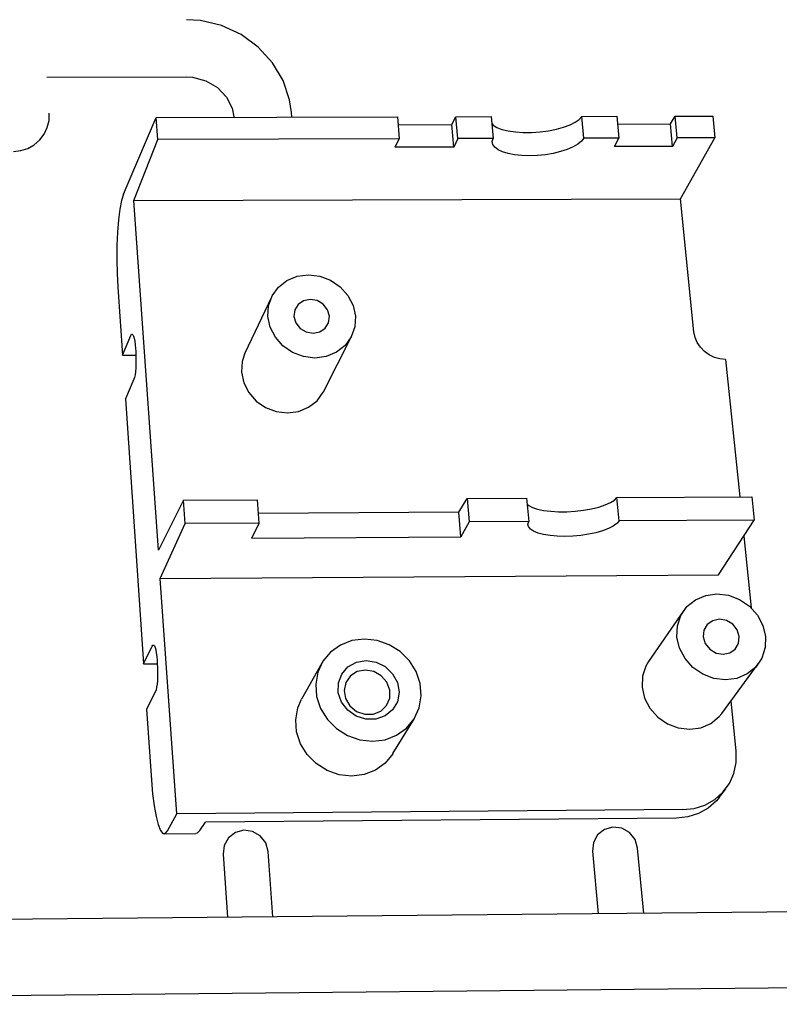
# Model space of a CAD drawing. Extents: x 83 to 273, y 75 to 208.
# Tile 5 of 8: x 209 to 245, y 93 to 139. Entities that reach past the tile are written whole.
import ezdxf

# ---------------------------------------------------------------- set-up
doc = ezdxf.new("R2010")
doc.units = 0
doc.header["$MEASUREMENT"] = 0
doc.layers.get('0').update_dxf_attribs({"linetype": 'CONTINUOUS'})

msp = doc.modelspace()

# ---------------------------------------------------------------- linework, layer by layer
at = {"color": 7, "linetype": 'CONTINUOUS'}
for p, q in [((210.735, 136.281), (217.24, 136.297)), ((214.513, 131.361), (215.823, 134.408)), ((215.823, 134.408), (227.04, 134.438)), ((215.896, 133.389), (215.823, 134.408)), ((219.429, 134.447), (219.431, 134.413)), ((222.127, 134.421), (222.11, 134.64)), ((227.04, 134.438), (227.126, 133.422)), ((229.572, 134.083), (229.766, 134.446)), ((229.766, 134.446), (231.4, 134.45)), ((229.856, 133.43), (229.766, 134.446)), ((231.4, 134.45), (231.492, 133.435)), ((235.617, 134.462), (237.248, 134.466)), ((235.714, 133.447), (235.617, 134.462)), ((237.248, 134.466), (237.347, 133.452)), ((239.744, 134.112), (239.964, 134.474)), ((239.964, 134.474), (241.715, 134.479)), ((240.066, 133.46), (239.964, 134.474)), ((241.715, 134.479), (241.819, 133.465)), ((227.071, 134.076), (229.572, 134.083)), ((229.665, 133.036), (229.572, 134.083)), ((237.283, 134.105), (239.744, 134.112)), ((239.849, 133.067), (239.744, 134.112)), ((214.784, 130.544), (215.896, 133.389)), ((227.126, 133.422), (215.896, 133.389)), ((226.943, 133.028), (227.126, 133.422)), ((229.856, 133.43), (229.665, 133.036)), ((231.492, 133.435), (229.856, 133.43)), ((237.347, 133.452), (235.714, 133.447)), ((237.137, 133.059), (237.347, 133.452)), ((240.066, 133.46), (239.849, 133.067)), ((241.819, 133.465), (240.066, 133.46)), ((240.218, 130.631), (241.819, 133.465)), ((229.665, 133.036), (226.943, 133.028)), ((239.849, 133.067), (237.137, 133.059)), ((214.3, 130.839), (214.513, 131.361)), ((214.784, 130.544), (240.218, 130.631)), ((215.918, 114.29), (214.784, 130.544)), ((240.842, 124.434), (240.218, 130.631)), ((214.028, 126.514), (214.244, 123.36)), ((221.178, 126.053), (219.946, 123.451)), ((214.244, 123.36), (214.639, 124.278)), ((223.598, 121.65), (224.904, 124.22)), ((214.854, 123.667), (214.863, 123.539)), ((214.244, 123.36), (214.873, 123.363)), ((242.315, 123.158), (242.97, 116.759)), ((214.78, 122.235), (214.383, 121.329)), ((214.383, 121.329), (215.228, 108.996)), ((217.092, 116.611), (215.918, 114.29)), ((217.092, 116.611), (220.531, 116.631)), ((217.17, 115.526), (217.092, 116.611)), ((220.612, 115.547), (220.531, 116.631)), ((229.895, 116.047), (230.291, 116.689)), ((230.291, 116.689), (233.057, 116.705)), ((230.291, 116.689), (230.386, 115.606)), ((233.057, 116.705), (233.154, 115.623)), ((237.26, 116.73), (243.54, 116.766)), ((237.363, 115.649), (237.26, 116.73)), ((243.54, 116.766), (243.651, 115.687)), ((229.895, 116.047), (220.579, 115.992)), ((229.994, 114.9), (229.895, 116.047)), ((216.01, 112.97), (217.17, 115.526)), ((220.612, 115.547), (217.17, 115.526)), ((220.273, 114.84), (220.612, 115.547)), ((230.386, 115.606), (229.994, 114.9)), ((233.154, 115.623), (230.386, 115.606)), ((243.651, 115.687), (237.363, 115.649)), ((241.98, 113.139), (243.651, 115.687)), ((220.273, 114.84), (229.994, 114.9)), ((243.157, 114.932), (243.498, 111.61)), ((216.01, 112.97), (241.98, 113.139)), ((216.773, 102.019), (216.01, 112.97)), ((240.362, 111.465), (238.733, 109.114)), ((215.228, 108.996), (215.636, 109.827)), ((215.228, 108.996), (215.87, 109)), ((215.86, 109.149), (215.869, 109.016)), ((223.519, 109.023), (222.584, 107.361)), ((242.135, 106.689), (243.836, 108.996)), ((215.782, 107.711), (215.372, 106.893)), ((242.806, 104.934), (242.57, 107.278)), ((215.372, 106.893), (215.598, 103.587)), ((226.833, 104.826), (227.832, 106.455)), ((242.022, 102.787), (242.326, 103.186)), ((240.32, 102.218), (216.773, 102.019)), ((216.349, 101.228), (216.773, 102.019)), ((240.023, 101.822), (218.115, 101.635)), ((217.85, 101.241), (218.115, 101.635)), ((216.194, 101.088), (217.657, 101.101)), ((238.51, 97.391), (238.222, 100.432)), ((218.929, 100.144), (219.141, 97.211)), ((221.252, 97.231), (221.025, 100.267)), ((236.121, 100.281), (236.39, 97.371)), ((258.547, 97.578), (167.81, 96.734)), ((167.827, 93.162), (258.696, 94.064))]:
    msp.add_line(p, q, dxfattribs=at)
at = {"color": 7, "linetype": 'CONTINUOUS', "flags": 128}
for points in [[(222.11, 134.64), (222.022, 135.227), (221.719, 136.13), (221.227, 136.96), (220.567, 137.684), (219.765, 138.269), (218.856, 138.687), (217.881, 138.917), (217.226, 138.96)], [(217.24, 136.297), (217.51, 136.281), (218.123, 136.119), (218.669, 135.798), (219.089, 135.356), (219.349, 134.845), (219.429, 134.447)], [(209.178, 132.836), (209.517, 132.871), (209.842, 132.974), (210.139, 133.141), (210.396, 133.365), (210.603, 133.635), (210.749, 133.942), (210.831, 134.273), (210.843, 134.613)], [(231.429, 134.129), (231.5, 134.057), (231.674, 133.948), (231.909, 133.856), (232.199, 133.785), (232.532, 133.736), (232.899, 133.712), (233.286, 133.714), (233.681, 133.74), (234.07, 133.79), (234.44, 133.863), (234.779, 133.957), (235.075, 134.067), (235.319, 134.191), (235.502, 134.324), (235.617, 134.462)], [(235.714, 133.447), (235.608, 133.305), (235.442, 133.168), (235.219, 133.04), (234.949, 132.923), (234.638, 132.823), (234.296, 132.741), (233.934, 132.681), (233.561, 132.643), (233.19, 132.63), (232.832, 132.641), (232.497, 132.677), (232.195, 132.735), (231.935, 132.815), (231.725, 132.914), (231.573, 133.029), (231.481, 133.157), (231.454, 133.293), (231.492, 133.435)], [(214.3, 130.839), (214.209, 130.544), (214.13, 130.141), (214.065, 129.645), (214.018, 129.076), (213.99, 128.454), (213.983, 127.804), (213.995, 127.149), (214.028, 126.514)], [(222.899, 127.094), (223.431, 127.031), (223.936, 126.84), (224.382, 126.536), (224.737, 126.137), (224.979, 125.672), (225.089, 125.172), (225.06, 124.671), (224.895, 124.202), (224.604, 123.799), (224.206, 123.488), (223.729, 123.292), (223.206, 123.223), (222.673, 123.287), (222.165, 123.479), (221.718, 123.786), (221.362, 124.186), (221.123, 124.653), (221.015, 125.154), (221.045, 125.655), (221.213, 126.123), (221.506, 126.524), (221.903, 126.832), (222.378, 127.027), (222.899, 127.094)], [(222.99, 125.95), (222.678, 125.889), (222.423, 125.717), (222.263, 125.461), (222.224, 125.16), (222.31, 124.858), (222.51, 124.603), (222.793, 124.434), (223.115, 124.375), (223.428, 124.437), (223.683, 124.609), (223.842, 124.865), (223.881, 125.167), (223.794, 125.468), (223.594, 125.722), (223.312, 125.891), (222.99, 125.95)], [(214.639, 124.278), (214.669, 124.327), (214.701, 124.338), (214.733, 124.309), (214.764, 124.243), (214.792, 124.141), (214.818, 124.007), (214.839, 123.847), (214.854, 123.667)], [(242.315, 123.158), (242.051, 123.181), (241.791, 123.253), (241.547, 123.371), (241.327, 123.53), (241.14, 123.723), (240.994, 123.944), (240.893, 124.185), (240.842, 124.434)], [(214.863, 123.539), (214.873, 123.345), (214.877, 123.145), (214.875, 122.947), (214.866, 122.759), (214.852, 122.587), (214.832, 122.439), (214.808, 122.32), (214.78, 122.235)], [(219.946, 123.451), (219.816, 123.06), (219.785, 122.567), (219.89, 122.074), (220.124, 121.615), (220.472, 121.221), (220.91, 120.919), (221.408, 120.731), (221.931, 120.668), (222.444, 120.736), (222.912, 120.93), (223.302, 121.235), (223.589, 121.632), (223.598, 121.65)], [(233.082, 116.427), (233.152, 116.366), (233.323, 116.272), (233.557, 116.194), (233.845, 116.133), (234.176, 116.092), (234.541, 116.073), (234.927, 116.075), (235.321, 116.099), (235.709, 116.144), (236.079, 116.209), (236.418, 116.29), (236.715, 116.387), (236.96, 116.495), (237.143, 116.61), (237.26, 116.73)], [(237.363, 115.649), (237.256, 115.524), (237.088, 115.404), (236.866, 115.29), (236.594, 115.188), (236.283, 115.098), (235.942, 115.026), (235.58, 114.972), (235.208, 114.937), (234.838, 114.924), (234.481, 114.933), (234.148, 114.963), (233.847, 115.013), (233.589, 115.082), (233.381, 115.168), (233.23, 115.268), (233.141, 115.38), (233.115, 115.499), (233.154, 115.623)], [(241.914, 112.252), (242.452, 112.188), (242.968, 111.992), (243.427, 111.678), (243.796, 111.268), (244.051, 110.788), (244.174, 110.271), (244.157, 109.753), (244.001, 109.268), (243.716, 108.851), (243.321, 108.528), (242.843, 108.324), (242.316, 108.252), (241.774, 108.316), (241.256, 108.513), (240.797, 108.829), (240.428, 109.242), (240.174, 109.724), (240.053, 110.242), (240.072, 110.76), (240.231, 111.243), (240.517, 111.659), (240.912, 111.978), (241.388, 112.181), (241.914, 112.252)], [(242.032, 111.069), (241.718, 111.005), (241.464, 110.827), (241.309, 110.562), (241.276, 110.251), (241.371, 109.94), (241.579, 109.677), (241.869, 109.502), (242.196, 109.442), (242.511, 109.507), (242.765, 109.685), (242.92, 109.951), (242.952, 110.263), (242.857, 110.573), (242.649, 110.836), (242.359, 111.01), (242.032, 111.069)], [(225.505, 110.152), (224.926, 110.079), (224.391, 109.873), (223.931, 109.545), (223.574, 109.115), (223.339, 108.606), (223.241, 108.049), (223.285, 107.475), (223.471, 106.919), (223.785, 106.412), (224.212, 105.984), (224.725, 105.661), (225.295, 105.46), (225.889, 105.396), (226.471, 105.47), (227.008, 105.678), (227.468, 106.009), (227.825, 106.443), (228.057, 106.954), (228.152, 107.512), (228.104, 108.085), (227.916, 108.64), (227.6, 109.144), (227.174, 109.568), (226.662, 109.889), (226.095, 110.087), (225.505, 110.152)], [(215.636, 109.827), (215.668, 109.869), (215.701, 109.872), (215.734, 109.834), (215.766, 109.759), (215.795, 109.648), (215.822, 109.505), (215.843, 109.337), (215.86, 109.149)], [(215.869, 109.016), (215.879, 108.816), (215.883, 108.612), (215.881, 108.411), (215.872, 108.222), (215.857, 108.051), (215.836, 107.906), (215.811, 107.791), (215.782, 107.711)], [(225.585, 109.154), (226.051, 109.083), (226.478, 108.871), (226.821, 108.541), (227.042, 108.128), (227.118, 107.677), (227.04, 107.237), (226.816, 106.855), (226.47, 106.574), (226.04, 106.423), (225.573, 106.419), (225.119, 106.563), (224.728, 106.84), (224.442, 107.218), (224.292, 107.656), (224.295, 108.108), (224.45, 108.524), (224.739, 108.859), (225.132, 109.076), (225.585, 109.154)], [(238.733, 109.114), (238.604, 108.896), (238.448, 108.421), (238.428, 107.912), (238.546, 107.403), (238.794, 106.929), (239.155, 106.523), (239.604, 106.213), (240.112, 106.019), (240.643, 105.956), (241.16, 106.028), (241.629, 106.229), (242.017, 106.545), (242.135, 106.689)], [(225.551, 108.709), (225.172, 108.636), (224.855, 108.434), (224.643, 108.129), (224.565, 107.762), (224.631, 107.384), (224.833, 107.044), (225.143, 106.789), (225.52, 106.654), (225.913, 106.657), (226.268, 106.798), (226.536, 107.057), (226.683, 107.399), (226.688, 107.778), (226.551, 108.143), (226.29, 108.445), (225.941, 108.642), (225.551, 108.709)], [(226.833, 104.826), (226.826, 104.814), (226.474, 104.386), (226.02, 104.059), (225.491, 103.853), (224.917, 103.779), (224.331, 103.843), (223.77, 104.041), (223.264, 104.36), (222.844, 104.782), (222.534, 105.283), (222.352, 105.833), (222.309, 106.399), (222.406, 106.95), (222.584, 107.361)], [(240.32, 102.218), (240.853, 102.274), (241.356, 102.432), (241.807, 102.686), (242.191, 103.025), (242.493, 103.436), (242.701, 103.904), (242.806, 104.409), (242.806, 104.934)], [(215.598, 103.587), (215.652, 102.958), (215.724, 102.39), (215.812, 101.904), (215.911, 101.519), (216.018, 101.251), (216.13, 101.11), (216.241, 101.102), (216.349, 101.228)], [(242.022, 102.787), (241.888, 102.627), (241.505, 102.289), (241.055, 102.036), (240.554, 101.878), (240.023, 101.822)], [(217.85, 101.241), (217.731, 101.122), (217.657, 101.101)], [(221.025, 100.267), (220.916, 100.665), (220.663, 100.992), (220.307, 101.2), (219.9, 101.256), (219.505, 101.153), (219.182, 100.905), (218.98, 100.551), (218.929, 100.144)], [(238.222, 100.432), (238.104, 100.827), (237.844, 101.15), (237.482, 101.352), (237.073, 101.403), (236.679, 101.294), (236.36, 101.043), (236.164, 100.688), (236.121, 100.281)]]:
    msp.add_lwpolyline(points, dxfattribs=at)

doc.saveas('drawing.dxf')
